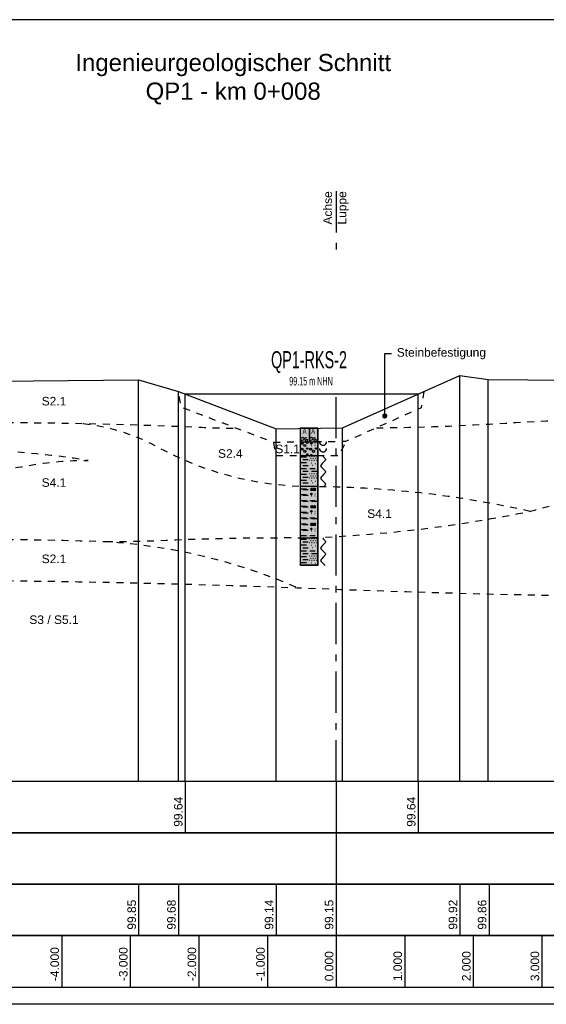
# Model space of a CAD drawing. Header units: metres. Extents: x -17 to 824, y 89 to 134.
# Tile 5 of 80: x -4.61 to 3.06, y 90.75 to 105.1. Entities that reach past the tile are written whole.
import ezdxf
from ezdxf import colors
from ezdxf.entities.mleader import LeaderData, LeaderLine
from ezdxf.enums import TextEntityAlignment as Align
from ezdxf.math import Vec2, Vec3

# ---------------------------------------------------------------- set-up
doc = ezdxf.new("R2010")
doc.units = ezdxf.units.M
doc.linetypes.add('ACAD_ISO03W100', pattern=[30, 12, -18])
doc.linetypes.add('ACAD_ISO10W100', pattern=[18, 12, -3, 0, -3])
for name, color, linetype in [('BG_GT_DC_RKS', 249, 'Continuous'), ('BG_GT_SCHICHT', 3, 'ACAD_ISO03W100'), ('BG_GT_TE', 6, 'Continuous'), ('BW_KOERP_GESCH', 126, 'Continuous'), ('BW_Z_ACHS', 52, 'ACAD_ISO10W100'), ('BW_Z_BEM', 52, 'Continuous'), ('P_TO_NUTZ_WASSER', 152, 'Continuous'), ('ZZ_GITTER', 40, 'Continuous'), ('ZZ_LAYOUT', 2, 'Continuous')]:
    doc.layers.add(name, color=color, linetype=linetype)
doc.layers.add('ZZ_AFENSTER', color=6, linetype='Continuous', plot=False)
doc.styles.add('ARI025_V_50', font='arial.ttf', dxfattribs={"height": 0.125})
doc.styles.add('ARI050_V_50', font='arial.ttf', dxfattribs={"height": 0.25})
doc.styles.add('Arial', font='arial.ttf')
doc.styles.get("Standard").update_dxf_attribs({"font": 'arial.ttf'})

# ---------------------------------------------------------------- blocks, each defined once
blk = doc.blocks.new('QP1-RKS-2')
for p, q in [((-0.0026, 0), (0, 0)), ((-0.0026, -0.0041), (-0.0026, 0)), ((-0.0026, 0), (0.0024, 0)), ((-0.0026, -0.04), (-0.0026, 0)), ((0, 0), (0, -0.0041)), ((0, 0), (0.0025, 0)), ((0, -0.0041), (0, 0)), ((0.0024, 0), (0.0024, -0.04)), ((0.0025, 0), (0.0025, -0.0041)), ((-0.0025, -0.003), (-0.0019, -0.0027)), ((-0.0019, -0.0027), (-0.0015, -0.003)), ((-0.0011, -0.0029), (-0.001, -0.0028)), ((-0.001, -0.0028), (-0.0009, -0.0029)), ((0, -0.003), (0.0006, -0.0027)), ((0.0006, -0.0027), (0.001, -0.003)), ((0.0014, -0.0029), (0.0015, -0.0028)), ((0.0015, -0.0028), (0.0016, -0.0029)), ((-0.0026, -0.004), (0.0025, -0.004)), ((-0.0026, -0.0081), (-0.0026, -0.004)), ((0, -0.0041), (-0.0026, -0.0041)), ((-0.0024, -0.0037), (-0.0025, -0.003)), ((-0.0016, -0.0035), (-0.0024, -0.0037)), ((-0.0021, -0.0045), (-0.002, -0.0045)), ((-0.0015, -0.003), (-0.0016, -0.0035)), ((-0.0011, -0.003), (-0.0011, -0.0029)), ((-0.0009, -0.003), (-0.0011, -0.003)), ((-0.0011, -0.0035), (-0.0007, -0.0033)), ((-0.001, -0.0039), (-0.0011, -0.0035)), ((-0.0006, -0.0038), (-0.001, -0.0039)), ((-0.0009, -0.0029), (-0.0009, -0.003)), ((-0.0007, -0.0033), (-0.0005, -0.0035)), ((-0.0005, -0.0035), (-0.0006, -0.0038)), ((0.0001, -0.0037), (0, -0.003)), ((0.0025, -0.0041), (0, -0.0041)), ((0.0009, -0.0035), (0.0001, -0.0037)), ((0.0004, -0.0045), (0.0008, -0.0045)), ((0.00041, -0.00445), (0.00079, -0.00445)), ((0.00041, -0.00455), (0.00079, -0.00455)), ((0.00043, -0.0044), (0.00077, -0.0044)), ((0.00043, -0.0046), (0.00077, -0.0046)), ((0.00047, -0.00435), (0.00073, -0.00435)), ((0.00047, -0.00465), (0.00073, -0.00465)), ((0.0006, -0.0051), (0.0007, -0.0051)), ((0.001, -0.003), (0.0009, -0.0035)), ((0.0014, -0.003), (0.0014, -0.0029)), ((0.0016, -0.003), (0.0014, -0.003)), ((0.0014, -0.0035), (0.0018, -0.0033)), ((0.0015, -0.0039), (0.0014, -0.0035)), ((0.0019, -0.0038), (0.0015, -0.0039)), ((0.0016, -0.0029), (0.0016, -0.003)), ((0.0016, -0.0045), (0.0017, -0.0045)), ((0.0016, -0.0051), (0.0017, -0.0051)), ((0.0018, -0.0033), (0.002, -0.0035)), ((0.002, -0.0035), (0.0019, -0.0038)), ((0.0025, -0.004), (0.0025, -0.0081)), ((0.003, -0.004), (0.003, -0.0043)), ((0.003, -0.0043), (0.0032, -0.0046)), ((0.0032, -0.0046), (0.0034, -0.0048)), ((0.0034, -0.0048), (0.0037, -0.005)), ((0.0037, -0.005), (0.004, -0.005)), ((0.004, -0.005), (0.0043, -0.005)), ((0.0043, -0.005), (0.0046, -0.0048)), ((0.0046, -0.0048), (0.0048, -0.0046)), ((0.0048, -0.0046), (0.005, -0.0043)), ((0.005, -0.0043), (0.005, -0.004)), ((-0.0026, -0.008), (0.0025, -0.008)), ((-0.0026, -0.0171), (-0.0026, -0.008)), ((0.0025, -0.0081), (-0.0026, -0.0081)), ((-0.0024, -0.0084), (-0.0008, -0.0084)), ((-0.0021, -0.0062), (-0.002, -0.0062)), ((-0.0021, -0.0079), (-0.002, -0.0079)), ((0, -0.0082), (0.0001, -0.0082)), ((0.0004, -0.0062), (0.0005, -0.0062)), ((0.0004, -0.0079), (0.0008, -0.0079)), ((0.00041, -0.00785), (0.00079, -0.00785)), ((0.00041, -0.00795), (0.00079, -0.00795)), ((0.00043, -0.0078), (0.00077, -0.0078)), ((0.00043, -0.008), (0.00077, -0.008)), ((0.00047, -0.00775), (0.00073, -0.00775)), ((0.00047, -0.00805), (0.00073, -0.00805)), ((0.0005, -0.0082), (0.0006, -0.0082)), ((0.001, -0.0082), (0.0011, -0.0082)), ((0.0015, -0.0082), (0.0016, -0.0082)), ((0.002, -0.0082), (0.0021, -0.0082)), ((0.0025, -0.008), (0.0025, -0.0171)), ((0.003, -0.006), (0.003, -0.0063)), ((0.003, -0.0063), (0.0032, -0.0066)), ((0.0032, -0.0066), (0.0034, -0.0068)), ((0.0034, -0.0068), (0.0037, -0.007)), ((0.0037, -0.007), (0.004, -0.007)), ((0.004, -0.007), (0.0043, -0.007)), ((0.004, -0.008), (0.004, -0.0083)), ((0.004, -0.0083), (0.0043, -0.0086)), ((0.0043, -0.007), (0.0046, -0.0068)), ((0.0043, -0.0086), (0.0046, -0.0089)), ((0.0046, -0.0068), (0.0048, -0.0066)), ((0.0048, -0.0066), (0.005, -0.0063)), ((0.005, -0.0063), (0.005, -0.006)), ((-0.0024, -0.0101), (-0.0008, -0.0101)), ((-0.0019, -0.0092), (-0.0003, -0.0092)), ((-0.0019, -0.0109), (-0.0003, -0.0109)), ((0, -0.0094), (0.0001, -0.0094)), ((0.0002, -0.0088), (0.0003, -0.0088)), ((0.0005, -0.0094), (0.0006, -0.0094)), ((0.0005, -0.0102), (0.0006, -0.0102)), ((0.0007, -0.0088), (0.0008, -0.0088)), ((0.0009, -0.0108), (0.001, -0.0108)), ((0.001, -0.0094), (0.0011, -0.0094)), ((0.0012, -0.0088), (0.0013, -0.0088)), ((0.0015, -0.0094), (0.0016, -0.0094)), ((0.0017, -0.0088), (0.0018, -0.0088)), ((0.0017, -0.0104), (0.0018, -0.0104)), ((0.002, -0.0094), (0.0021, -0.0094)), ((0.0022, -0.0088), (0.0023, -0.0088)), ((0.0034, -0.0107), (0.0033, -0.011)), ((0.0033, -0.011), (0.0034, -0.0113)), ((0.0037, -0.0104), (0.0034, -0.0107)), ((0.0034, -0.0113), (0.0037, -0.0116)), ((0.004, -0.0101), (0.0037, -0.0104)), ((0.0043, -0.0098), (0.004, -0.0101)), ((0.0046, -0.0095), (0.0043, -0.0098)), ((0.0046, -0.0089), (0.0047, -0.0092)), ((0.0047, -0.0092), (0.0046, -0.0095)), ((-0.0024, -0.0118), (-0.0008, -0.0118)), ((-0.0024, -0.0135), (-0.0008, -0.0135)), ((-0.0019, -0.0126), (-0.0003, -0.0126)), ((-0.0019, -0.0143), (-0.0003, -0.0143)), ((0, -0.0133), (0.0001, -0.0133)), ((0.0001, -0.0118), (0.0017, -0.0118)), ((0.0002, -0.0139), (0.0003, -0.0139)), ((0.0005, -0.0133), (0.0006, -0.0133)), ((0.0006, -0.0126), (0.0022, -0.0126)), ((0.0007, -0.0139), (0.0008, -0.0139)), ((0.001, -0.0133), (0.0011, -0.0133)), ((0.0012, -0.0139), (0.0013, -0.0139)), ((0.0015, -0.0133), (0.0016, -0.0133)), ((0.0017, -0.0139), (0.0018, -0.0139)), ((0.002, -0.0133), (0.0021, -0.0133)), ((0.0022, -0.0139), (0.0023, -0.0139)), ((0.0034, -0.0143), (0.0033, -0.0146)), ((0.0037, -0.014), (0.0034, -0.0143)), ((0.0037, -0.0116), (0.004, -0.0119)), ((0.004, -0.0137), (0.0037, -0.014)), ((0.004, -0.0119), (0.0043, -0.0122)), ((0.0043, -0.0134), (0.004, -0.0137)), ((0.0043, -0.0122), (0.0046, -0.0125)), ((0.0046, -0.0131), (0.0043, -0.0134)), ((0.0046, -0.0125), (0.0047, -0.0128)), ((0.0047, -0.0128), (0.0046, -0.0131)), ((-0.0026, -0.017), (0.0025, -0.017)), ((-0.0026, -0.0321), (-0.0026, -0.017)), ((0.0025, -0.0171), (-0.0026, -0.0171)), ((-0.0024, -0.0152), (-0.0008, -0.0152)), ((-0.0019, -0.016), (-0.0003, -0.016)), ((0, -0.0145), (0.0001, -0.0145)), ((0.0005, -0.0145), (0.0006, -0.0145)), ((0.0005, -0.0153), (0.0006, -0.0153)), ((0.0009, -0.0159), (0.001, -0.0159)), ((0.001, -0.0145), (0.0011, -0.0145)), ((0.0015, -0.0145), (0.0016, -0.0145)), ((0.0017, -0.0155), (0.0018, -0.0155)), ((0.002, -0.0145), (0.0021, -0.0145)), ((0.0025, -0.017), (0.0025, -0.0321)), ((0.0033, -0.0146), (0.0034, -0.0149)), ((0.0034, -0.0149), (0.0037, -0.0152)), ((0.0037, -0.0152), (0.004, -0.0155)), ((0.004, -0.0155), (0.0043, -0.0158)), ((0.0043, -0.0158), (0.0046, -0.0161)), ((0.0046, -0.0167), (0.0043, -0.017)), ((0.0046, -0.0161), (0.0047, -0.0164)), ((0.0047, -0.0164), (0.0046, -0.0167)), ((-0.0024, -0.0177), (-0.0008, -0.0177)), ((-0.0024, -0.0194), (-0.0008, -0.0194)), ((-0.0019, -0.0179), (-0.0003, -0.0179)), ((-0.0019, -0.0196), (-0.0003, -0.0196)), ((0.0003, -0.0181), (0.0019, -0.0181)), ((0.0004, -0.01775), (0.001, -0.01775)), ((0.0004, -0.0178), (0.001, -0.0178)), ((0.0004, -0.01785), (0.001, -0.01785)), ((0.0004, -0.0192), (0.0008, -0.0192)), ((0.00041, -0.01915), (0.00079, -0.01915)), ((0.00041, -0.01925), (0.00079, -0.01925)), ((0.00042, -0.0177), (0.00098, -0.0177)), ((0.00042, -0.0179), (0.00098, -0.0179)), ((0.00043, -0.0191), (0.00077, -0.0191)), ((0.00043, -0.0193), (0.00077, -0.0193)), ((0.00044, -0.01765), (0.00096, -0.01765)), ((0.00044, -0.01795), (0.00096, -0.01795)), ((0.00047, -0.01905), (0.00073, -0.01905)), ((0.00047, -0.01935), (0.00073, -0.01935)), ((0.00048, -0.0176), (0.00092, -0.0176)), ((0.00048, -0.018), (0.00092, -0.018)), ((0.00053, -0.01755), (0.00087, -0.01755)), ((0.00053, -0.01805), (0.00087, -0.01805)), ((0.0006, -0.0198), (0.0007, -0.0198)), ((0.0012, -0.01775), (0.0018, -0.01775)), ((0.0012, -0.0178), (0.0018, -0.0178)), ((0.0012, -0.01785), (0.0018, -0.01785)), ((0.00122, -0.0177), (0.00178, -0.0177)), ((0.00122, -0.0179), (0.00178, -0.0179)), ((0.00124, -0.01765), (0.00176, -0.01765)), ((0.00124, -0.01795), (0.00176, -0.01795)), ((0.00128, -0.0176), (0.00172, -0.0176)), ((0.00128, -0.018), (0.00172, -0.018)), ((0.00133, -0.01755), (0.00167, -0.01755)), ((0.00133, -0.01805), (0.00167, -0.01805)), ((0.0016, -0.0192), (0.0017, -0.0192)), ((0.0016, -0.0198), (0.0017, -0.0198)), ((-0.0024, -0.0211), (-0.0008, -0.0211)), ((-0.0024, -0.0228), (-0.0008, -0.0228)), ((-0.0019, -0.0213), (-0.0003, -0.0213)), ((0.0001, -0.0211), (0.0017, -0.0211)), ((0.0004, -0.02285), (0.001, -0.02285)), ((0.0004, -0.0229), (0.001, -0.0229)), ((0.0004, -0.02295), (0.001, -0.02295)), ((0.00042, -0.0228), (0.00098, -0.0228)), ((0.00044, -0.02275), (0.00096, -0.02275)), ((0.00048, -0.0227), (0.00092, -0.0227)), ((0.00053, -0.02265), (0.00087, -0.02265)), ((0.0006, -0.0213), (0.0022, -0.0213)), ((0.0012, -0.02285), (0.0018, -0.02285)), ((0.0012, -0.0229), (0.0018, -0.0229)), ((0.0012, -0.02295), (0.0018, -0.02295)), ((0.00122, -0.0228), (0.00178, -0.0228)), ((0.00124, -0.02275), (0.00176, -0.02275)), ((0.00128, -0.0227), (0.00172, -0.0227)), ((0.00133, -0.02265), (0.00167, -0.02265)), ((-0.0024, -0.0245), (-0.0008, -0.0245)), ((-0.0019, -0.023), (-0.0003, -0.023)), ((-0.0019, -0.0247), (-0.0003, -0.0247)), ((0.0003, -0.0232), (0.0019, -0.0232)), ((0.0004, -0.0243), (0.0008, -0.0243)), ((0.00041, -0.02425), (0.00079, -0.02425)), ((0.00041, -0.02435), (0.00079, -0.02435)), ((0.00042, -0.023), (0.00098, -0.023)), ((0.00043, -0.0242), (0.00077, -0.0242)), ((0.00043, -0.0244), (0.00077, -0.0244)), ((0.00044, -0.02305), (0.00096, -0.02305)), ((0.00047, -0.02415), (0.00073, -0.02415)), ((0.00047, -0.02445), (0.00073, -0.02445)), ((0.00048, -0.0231), (0.00092, -0.0231)), ((0.00053, -0.02315), (0.00087, -0.02315)), ((0.0006, -0.0249), (0.0007, -0.0249)), ((0.00122, -0.023), (0.00178, -0.023)), ((0.00124, -0.02305), (0.00176, -0.02305)), ((0.00128, -0.0231), (0.00172, -0.0231)), ((0.00133, -0.02315), (0.00167, -0.02315)), ((0.0016, -0.0243), (0.0017, -0.0243)), ((0.0016, -0.0249), (0.0017, -0.0249)), ((-0.0024, -0.0262), (-0.0008, -0.0262)), ((-0.0024, -0.0279), (-0.0008, -0.0279)), ((-0.0019, -0.0264), (-0.0003, -0.0264)), ((-0.0019, -0.0281), (-0.0003, -0.0281)), ((0.0001, -0.0262), (0.0017, -0.0262)), ((0.0003, -0.0283), (0.0019, -0.0283)), ((0.0004, -0.02795), (0.001, -0.02795)), ((0.0004, -0.028), (0.001, -0.028)), ((0.0004, -0.02805), (0.001, -0.02805)), ((0.00042, -0.0279), (0.00098, -0.0279)), ((0.00042, -0.0281), (0.00098, -0.0281)), ((0.00044, -0.02785), (0.00096, -0.02785)), ((0.00044, -0.02815), (0.00096, -0.02815)), ((0.00048, -0.0278), (0.00092, -0.0278)), ((0.00048, -0.0282), (0.00092, -0.0282)), ((0.00053, -0.02775), (0.00087, -0.02775)), ((0.00053, -0.02825), (0.00087, -0.02825)), ((0.0006, -0.0264), (0.0022, -0.0264)), ((0.0012, -0.02795), (0.0018, -0.02795)), ((0.0012, -0.028), (0.0018, -0.028)), ((0.0012, -0.02805), (0.0018, -0.02805)), ((0.00122, -0.0279), (0.00178, -0.0279)), ((0.00122, -0.0281), (0.00178, -0.0281)), ((0.00124, -0.02785), (0.00176, -0.02785)), ((0.00124, -0.02815), (0.00176, -0.02815)), ((0.00128, -0.0278), (0.00172, -0.0278)), ((0.00128, -0.0282), (0.00172, -0.0282)), ((0.00133, -0.02775), (0.00167, -0.02775)), ((0.00133, -0.02825), (0.00167, -0.02825)), ((-0.0024, -0.0296), (-0.0008, -0.0296)), ((-0.0024, -0.0313), (-0.0008, -0.0313)), ((-0.0019, -0.0298), (-0.0003, -0.0298)), ((0.0001, -0.0313), (0.0017, -0.0313)), ((0.0004, -0.0294), (0.0008, -0.0294)), ((0.00041, -0.02935), (0.00079, -0.02935)), ((0.00041, -0.02945), (0.00079, -0.02945)), ((0.00043, -0.0293), (0.00077, -0.0293)), ((0.00043, -0.0295), (0.00077, -0.0295)), ((0.00047, -0.02925), (0.00073, -0.02925)), ((0.00047, -0.02955), (0.00073, -0.02955)), ((0.0006, -0.03), (0.0007, -0.03)), ((0.0016, -0.0294), (0.0017, -0.0294)), ((0.0016, -0.03), (0.0017, -0.03)), ((-0.0026, -0.032), (0.0025, -0.032)), ((-0.0026, -0.0401), (-0.0026, -0.032)), ((0.0025, -0.0321), (-0.0026, -0.0321)), ((-0.0024, -0.0324), (-0.0008, -0.0324)), ((-0.0024, -0.0341), (-0.0008, -0.0341)), ((-0.0019, -0.0332), (-0.0003, -0.0332)), ((0, -0.0322), (0.0001, -0.0322)), ((0, -0.0334), (0.0001, -0.0334)), ((0.0002, -0.0328), (0.0003, -0.0328)), ((0.0005, -0.0322), (0.0006, -0.0322)), ((0.0005, -0.0334), (0.0006, -0.0334)), ((0.0005, -0.0342), (0.0006, -0.0342)), ((0.0007, -0.0328), (0.0008, -0.0328)), ((0.001, -0.0322), (0.0011, -0.0322)), ((0.001, -0.0334), (0.0011, -0.0334)), ((0.0012, -0.0328), (0.0013, -0.0328)), ((0.0015, -0.0322), (0.0016, -0.0322)), ((0.0015, -0.0334), (0.0016, -0.0334)), ((0.0017, -0.0328), (0.0018, -0.0328)), ((0.0017, -0.0344), (0.0018, -0.0344)), ((0.002, -0.0322), (0.0021, -0.0322)), ((0.002, -0.0334), (0.0021, -0.0334)), ((0.0022, -0.0328), (0.0023, -0.0328)), ((0.0025, -0.032), (0.0025, -0.0401)), ((0.0037, -0.0344), (0.0034, -0.0347)), ((0.004, -0.0341), (0.0037, -0.0344)), ((0.004, -0.032), (0.004, -0.0323)), ((0.004, -0.0323), (0.0043, -0.0326)), ((0.0043, -0.0338), (0.004, -0.0341)), ((0.0043, -0.0326), (0.0046, -0.0329)), ((0.0046, -0.0335), (0.0043, -0.0338)), ((0.0046, -0.0329), (0.0047, -0.0332)), ((0.0047, -0.0332), (0.0046, -0.0335)), ((-0.0024, -0.0358), (-0.0008, -0.0358)), ((-0.0019, -0.0349), (-0.0003, -0.0349)), ((-0.0019, -0.0366), (-0.0003, -0.0366)), ((0, -0.0373), (0.0001, -0.0373)), ((0.0001, -0.0358), (0.0017, -0.0358)), ((0.0005, -0.0373), (0.0006, -0.0373)), ((0.0006, -0.0366), (0.0022, -0.0366)), ((0.0009, -0.0348), (0.001, -0.0348)), ((0.001, -0.0373), (0.0011, -0.0373)), ((0.0015, -0.0373), (0.0016, -0.0373)), ((0.002, -0.0373), (0.0021, -0.0373)), ((0.0034, -0.0347), (0.0033, -0.035)), ((0.0033, -0.035), (0.0034, -0.0353)), ((0.0034, -0.0353), (0.0037, -0.0356)), ((0.0037, -0.0356), (0.004, -0.0359)), ((0.004, -0.0359), (0.0043, -0.0362)), ((0.0043, -0.0362), (0.0046, -0.0365)), ((0.0046, -0.0371), (0.0043, -0.0374)), ((0.0046, -0.0365), (0.0047, -0.0368)), ((0.0047, -0.0368), (0.0046, -0.0371)), ((0.0024, -0.04), (-0.0026, -0.04)), ((0.0025, -0.0401), (-0.0026, -0.0401)), ((-0.0024, -0.0375), (-0.0008, -0.0375)), ((-0.0024, -0.0392), (-0.0008, -0.0392)), ((-0.0019, -0.0383), (-0.0003, -0.0383)), ((0, -0.0385), (0.0001, -0.0385)), ((0.0002, -0.0379), (0.0003, -0.0379)), ((0.0005, -0.0385), (0.0006, -0.0385)), ((0.0005, -0.0393), (0.0006, -0.0393)), ((0.0007, -0.0379), (0.0008, -0.0379)), ((0.0009, -0.0399), (0.001, -0.0399)), ((0.001, -0.0385), (0.0011, -0.0385)), ((0.0012, -0.0379), (0.0013, -0.0379)), ((0.0015, -0.0385), (0.0016, -0.0385)), ((0.0017, -0.0379), (0.0018, -0.0379)), ((0.0017, -0.0395), (0.0018, -0.0395)), ((0.002, -0.0385), (0.0021, -0.0385)), ((0.0022, -0.0379), (0.0023, -0.0379)), ((0.0034, -0.0383), (0.0033, -0.0386)), ((0.0033, -0.0386), (0.0034, -0.0389)), ((0.0037, -0.038), (0.0034, -0.0383)), ((0.0034, -0.0389), (0.0037, -0.0392)), ((0.004, -0.0377), (0.0037, -0.038)), ((0.0037, -0.0392), (0.004, -0.0395)), ((0.0043, -0.0374), (0.004, -0.0377)), ((0.004, -0.0395), (0.0043, -0.0398)), ((0.0043, -0.0398), (0.0046, -0.04))]:
    blk.add_line(p, q)
for centre, radius in [((-0.0021, -0.0045), 0.0003), ((-0.0013, -0.0051), 0.0003), ((-0.0006, -0.0043), 0.0002), ((0.0006, -0.0045), 0.0002), ((-0.0021, -0.0062), 0.0003), ((-0.0013, -0.0068), 0.0003), ((-0.0006, -0.006), 0.0002), ((-0.0006, -0.0077), 0.0002), ((0.0004, -0.0062), 0.0003), ((0.0006, -0.0079), 0.0002), ((0.0012, -0.0068), 0.0003), ((0.0019, -0.006), 0.0002), ((0.0007, -0.0178), 0.0003), ((0.0006, -0.0192), 0.0002), ((0.0015, -0.0178), 0.0003), ((0.0007, -0.0229), 0.0003), ((0.0015, -0.0229), 0.0003), ((0.0006, -0.0243), 0.0002), ((0.0007, -0.028), 0.0003), ((0.0015, -0.028), 0.0003), ((0.0006, -0.0294), 0.0002)]:
    blk.add_circle(centre, radius)
at = {"color": 254}
blk.add_solid([(-0.0026, 0), (0, 0), (-0.0026, -0.0041), (0, -0.0041)], dxfattribs=at)
at = {"color": 51}
for points in [[(0, 0), (0.0025, 0), (0, -0.0041), (0.0025, -0.0041)], [(-0.0026, -0.004), (0.0025, -0.004), (-0.0026, -0.0081), (0.0025, -0.0081)]]:
    blk.add_solid(points, dxfattribs=at)
at = {"color": 191}
for points in [[(-0.0026, -0.008), (0.0025, -0.008), (-0.0026, -0.0171), (0.0025, -0.0171)], [(-0.0026, -0.032), (0.0025, -0.032), (-0.0026, -0.0401), (0.0025, -0.0401)]]:
    blk.add_solid(points, dxfattribs=at)
at = {"color": 15}
blk.add_solid([(-0.0026, -0.017), (0.0025, -0.017), (-0.0026, -0.0321), (0.0025, -0.0321)], dxfattribs=at)
at = {"width": 0.6}
for s, height, p in [('QP1-RKS-2', 0.005, (-0.0001, 0.0174)), ('  99.15 m NHN', 0.0025, (-0.0001, 0.0124))]:
    blk.add_text(s, height=height, dxfattribs=at).set_placement(p, align=Align.CENTER)
for p in [(-0.0014, -0.0001), (0.0011, -0.0001)]:
    blk.add_text('A', height=0.00167, dxfattribs=at).set_placement(p, align=Align.TOP_CENTER)
blk = doc.blocks.new('_Dot')
at = {"color": 0, "linetype": 'ByBlock', "lineweight": -2}
blk.add_line((-0.5, 0), (-1, 0), dxfattribs=at)
at = {"color": 0, "linetype": 'ByBlock', "const_width": 0.5}
blk.add_lwpolyline([(-0.25, 0, 1), (0.25, 0, 1)], format="xyb", close=True, dxfattribs=at)

msp = doc.modelspace()

# ---------------------------------------------------------------- linework, layer by layer
at = {"layer": 'BG_GT_SCHICHT', "ltscale": 0.005, "flags": 128}
for points in [[(1.281, 99.681), (1.239, 99.443), (0.139, 98.952), (-0.911, 98.939), (-2.258, 99.452), (-2.298, 99.681)], [(-0.911, 98.939), (-0.885, 98.75), (-0.393, 98.75), (0.05, 98.75), (0.139, 98.952)]]:
    msp.add_lwpolyline(points, dxfattribs=at)
for points in [[(-8, 99.23), (-5.346, 99.23, -0.011924), (-1.993, 99.162, 0.00579), (-1.45, 99.144, 0.00579)], [(-3.686, 99.216, -0.094723), (-2.643, 98.895, 0.126126), (-0.393, 98.3, -0.054784), (2.835, 97.938)], [(0.588, 99.152, 0.013335), (2.471, 99.221, -0.016824), (4.846, 99.29), (8, 99.29)], [(-3.355, 97.496, 0.013499), (-2.614, 97.509, -0.013499), (-0.393, 97.55, 0.041895), (2.835, 97.938, -0.016653), (4.09, 98.238)], [(-8, 97.53), (-5.346, 97.53, -0.00753), (-3.355, 97.496, -0.088026), (-0.562, 96.822)], [(-8, 96.866, -0.007531), (-5.346, 96.93, -0.007845), (-0.25, 96.81, 0.007845), (4.846, 96.69), (8, 96.69)]]:
    msp.add_lwpolyline(points, format="xyb", dxfattribs=at)
msp.add_lwpolyline([(-5.346, 98.83, 0.04529), (-7.099, 98.677, 0.045312), (-5.346, 98.53, 0.045822), (-4.479, 98.604, -0.045822), (-3.613, 98.677, 0.034349)], format="xyb", close=True, dxfattribs=at)
at = {"layer": 'BW_KOERP_GESCH'}
msp.add_lwpolyline([(-8, 99.804), (-2.878, 99.85), (-2.298, 99.681), (-0.875, 99.139), (0.095, 99.151), (1.804, 99.915), (2.216, 99.857), (8, 99.807)], dxfattribs=at)
at = {"layer": 'BW_Z_ACHS', "ltscale": 0.05, "flags": 128}
for points in [[(0, 102.6), (0, 101.6)], [(0, 94), (0, 99.643)]]:
    msp.add_lwpolyline(points, dxfattribs=at)
at = {"layer": 'BW_Z_BEM'}
for points in [[(1.804, 94), (1.804, 99.915)], [(-2.878, 94), (-2.878, 99.85)], [(2.216, 94), (2.216, 99.857)], [(-2.298, 94), (-2.298, 99.681)], [(-2.2, 94), (-2.2, 99.643)], [(1.197, 94), (1.197, 99.643)], [(-0.875, 94), (-0.875, 99.139)], [(0.095, 94), (0.095, 99.151)]]:
    msp.add_lwpolyline(points, dxfattribs=at)
at = {"layer": 'P_TO_NUTZ_WASSER'}
msp.add_lwpolyline([(1.197, 99.643), (-2.2, 99.643)], dxfattribs=at)
at = {"layer": 'ZZ_AFENSTER'}
msp.add_lwpolyline([(-14.25, 90.751), (-14.25, 105.101), (11.25, 105.101), (11.25, 90.751)], close=True, dxfattribs=at)
at = {"layer": 'ZZ_GITTER'}
for p, q in [((-2.2, 94), (-2.2, 93.25)), ((0, 94), (0, 93.25)), ((1.197, 94), (1.197, 93.25)), ((0, 93.25), (0, 92.501)), ((-2.878, 92.501), (-2.878, 91.751)), ((-2.298, 92.501), (-2.298, 91.751)), ((-0.875, 92.501), (-0.875, 91.751)), ((0, 92.501), (0, 91.751)), ((1.804, 92.501), (1.804, 91.751)), ((2.23, 92.501), (2.23, 91.751)), ((-4, 91.751), (-4, 91.001)), ((-3, 91.751), (-3, 91.001)), ((-2, 91.751), (-2, 91.001)), ((-1, 91.751), (-1, 91.001)), ((0, 91.751), (0, 91.001)), ((1, 91.751), (1, 91.001)), ((2, 91.751), (2, 91.001)), ((3, 91.751), (3, 91.001))]:
    msp.add_line(p, q, dxfattribs=at)
at = {"layer": 'ZZ_GITTER', "transparency": 33554687}
for points in [[(-8, 93.25), (8, 93.25), (8, 94), (-8, 94)], [(-8, 92.501), (8, 92.501), (8, 93.25), (-8, 93.25)], [(-8, 91.751), (8, 91.751), (8, 92.501), (-8, 92.501)], [(-8, 91.001), (8, 91.001), (8, 91.751), (-8, 91.751)]]:
    msp.add_3dface(points, dxfattribs=at)

# ---------------------------------------------------------------- block references
at = {"layer": 'BG_GT_DC_RKS', "xscale": 50, "yscale": 50, "zscale": 50}
msp.add_blockref('QP1-RKS-2', (-0.39, 99.15), dxfattribs=at)

# ---------------------------------------------------------------- texts
at = {"layer": 'BG_GT_TE', "char_height": 0.125, "attachment_point": 5, "style": 'ARI025_V_50'}
for s, width, insert in [('S2.1', 0.32842, (-4.112, 99.54)), ('S1.1', 0.32842, (-0.707, 98.844)), ('S2.4', 0.35203, (-1.542, 98.777)), ('S4.1', 0.32842, (-4.112, 98.354)), ('S4.1', 0.32842, (0.633, 97.9)), ('S2.1', 0.32842, (-4.112, 97.242)), ('S3 / S5.1', 0.68756, (-4.112, 96.355))]:
    msp.add_mtext_dynamic_manual_height_columns(s, width=width, gutter_width=0.625, heights=[0], dxfattribs=dict(at, insert=insert))
at = {"layer": 'BW_Z_BEM', "insert": (0, 102.6), "char_height": 0.125, "attachment_point": 6, "rotation": 90, "style": 'ARI025_V_50'}
msp.add_mtext_dynamic_manual_height_columns('Achse\\PLuppe  ', width=0.47959, gutter_width=1.25, heights=[0], dxfattribs=at)
at = {"layer": 'ZZ_GITTER', "char_height": 0.125, "attachment_point": 7, "rotation": 90, "line_spacing_factor": 1.004016, "style": 'Arial'}
for s, insert in [('99.64', (-2.237, 93.338)), ('99.64', (1.159, 93.338)), ('99.85', (-2.915, 91.838)), ('99.68', (-2.336, 91.838)), ('99.14', (-0.913, 91.838)), ('99.15', (-0.038, 91.838)), ('99.92', (1.767, 91.838)), ('99.86', (2.192, 91.838)), ('-4.000', (-4.038, 91.088)), ('-3.000', (-3.038, 91.088)), ('-2.000', (-2.038, 91.088)), ('-1.000', (-1.038, 91.088)), ('0.000', (-0.038, 91.088)), ('1.000', (0.962, 91.088)), ('2.000', (1.962, 91.088)), ('3.000', (2.962, 91.088))]:
    msp.add_mtext(s, dxfattribs=dict(at, insert=insert))
at = {"layer": 'ZZ_LAYOUT', "insert": (-1.5, 104.601), "char_height": 0.25, "width": 5.31952, "attachment_point": 2, "style": 'ARI050_V_50'}
msp.add_mtext('Ingenieurgeologischer Schnitt\\PQP1 - km 0+008', dxfattribs=at)

# ---------------------------------------------------------------- leaders
at = {"layer": 'BG_GT_TE'}
ml = msp.add_multileader_mtext('Standard', dxfattribs=at)
ml.set_content('Steinbefestigung', color=256, style='ARI025_V_50')
ml.set_leader_properties(color=256, linetype='ByLayer', lineweight=-1)
ml.set_arrow_properties(name='DOT')
ml.build(insert=Vec2(0, 0))
ml.multileader.update_dxf_attribs({"dogleg_length": 0.1, "arrow_head_size": 0.075})
ctx = ml.context
ctx.base_point, ctx.char_height, ctx.arrow_head_size, ctx.landing_gap_size, ctx.plane_origin = Vec3(0.809, 100.234), 0.125, 0.075, 0.075, Vec3(0.709, 99.325)
notes = []
notes.append((ctx, [(0, (1, 1, 0), (0.709, 100.234), (1, 0), 0.1, [(0, [(0.709, 99.325)], 0, [])])]))
ctx.mtext.insert, ctx.mtext.flow_direction = Vec3(0.884, 100.314), 5
for ctx, leaders in notes:
    for number, flags, end, landing, length, lines in leaders:
        leader = LeaderData()
        leader.index, (leader.has_last_leader_line, leader.has_dogleg_vector, leader.attachment_direction) = number, flags
        leader.last_leader_point, leader.dogleg_vector, leader.dogleg_length = Vec3(end), Vec3(landing), length
        for number, points, colour, breaks in lines:
            line = LeaderLine()
            line.index, line.vertices, line.color, line.breaks = number, Vec3.list(points), colors.encode_raw_color(colour), breaks
            leader.lines.append(line)
        ctx.leaders.append(leader)

doc.saveas('drawing.dxf')
